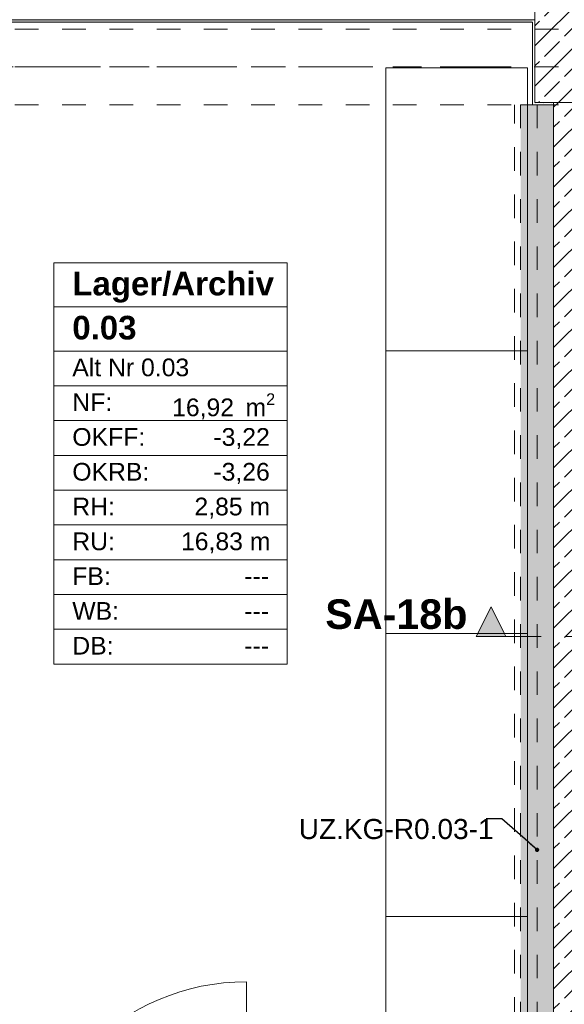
# Model space of a CAD drawing. Header units: metres. Extents: x -3.6 to 84.5, y -11 to 16.8.
# Tile 61 of 78: x 45 to 47.3, y 9.2 to 13.4. Entities that reach past the tile are written whole.
import ezdxf

# ---------------------------------------------------------------- set-up
doc = ezdxf.new("R2010")
doc.units = ezdxf.units.M
doc.header["$MEASUREMENT"] = 0
for name, pattern in [('Achse', [0.2, 0.1, -0.05, 0, -0.05]), ('Schnittlinie', [0.3, 0.15, -0.075, 0, -0.075]), ('Strichlinie doppelt', [0.546806, 0.264583, -0.105833, 0.070556, -0.105833]), ('Untersicht', [0.1, 0.075, -0.025]), ('Wipeout_Contour', [1, 0, -1])]:
    doc.linetypes.add(name, pattern=pattern)
for name, color, linetype in [('152 - Bemaßung_ Beschriftung.Ausbau', 7, 'Continuous'), ('203 - Marker.Schnitt - Ausbaudetail SA', 7, 'Continuous'), ('401 - Zone.Raum_ Raumbegrenzung_ Whg.', 7, 'Continuous'), ('451 - Universal.Achsen Raster', 7, 'Continuous'), ('604 - Struktur.Wand Aussen', 7, 'Continuous'), ('605 - Struktur.Wand Innen', 7, 'Continuous'), ('607 - Struktur.Stütze', 7, 'Continuous'), ('608 - Struktur.Träger', 7, 'Continuous'), ('612 - Struktur.Stahlbau', 7, 'Continuous'), ('650 - Abdeckung.Fußboden Aufbau', 7, 'Continuous'), ('701 - Einrichtung.Möbel', 7, 'Continuous'), ('Neubau_152 - Bemaßung_ Beschriftung.Ausbau', 7, 'Continuous'), ('Neubau_612 - Struktur.Stahlbau', 7, 'Continuous'), ('Neubau_653 - Abdeckung.TB Verkofferung', 7, 'Continuous')]:
    doc.layers.add(name, color=color, linetype=linetype)
doc.styles.add('ERSTELLTER_STIL_1', font='arial.ttf')
doc.styles.add('ERSTELLTER_STIL_2', font='txt')
doc.dimstyles.new('ERSTELLTER_STIL__1', dxfattribs={"dimtxt": 0.1, "dimasz": 0.0532, "dimexe": 0.18, "dimexo": 0.0625, "dimgap": 0, "dimtad": 1, "dimtih": 1, "dimtoh": 1, "dimzin": 0, "dimdsep": 46, "dimtxsty": 'ERSTELLTER_STIL_2', "dimblk": 'ARROWHEAD_2', "dimblk1": 'ARROWHEAD_2', "dimblk2": 'ARROWHEAD_2', "dimcen": 0.09, "dimse1": 1, "dimse2": 1, "dimclrd": 7, "dimclre": 7, "dimclrt": 7, "dimazin": 0, "dimtfac": 1, "dimtdec": 4, "dimtmove": 0, "dimatfit": 3, "dimfxl": 1, "dimtolj": 1, "dimtzin": 0, "dimarcsym": 0})
doc.dimstyles.new('ERSTELLTER_STIL__6', dxfattribs={"dimtxt": 0.18, "dimasz": 0.03648, "dimexe": 0.18, "dimexo": 0.0625, "dimgap": 0, "dimtad": 0, "dimtih": 1, "dimtoh": 1, "dimdec": 4, "dimzin": 0, "dimdsep": 46, "dimcen": 0.09, "dimadec": 0, "dimazin": 0, "dimtfac": 1, "dimtdec": 4, "dimtmove": 0, "dimatfit": 3, "dimldrblk": 'ARROWHEAD_11', "dimfxl": 1, "dimtolj": 1, "dimtzin": 0, "dimarcsym": 0})
pattern_1 = [(45, (0, 0), (-0.01767767, 0.01767767), [0, -0.025])]
pattern_2 = [(45, (0, 0), (-0.0848528, 0.0848528), []), (45, (-0.04243, 0.04243), (-0.0848528, 0.0848528), [0.09, -0.03])]

# ---------------------------------------------------------------- blocks, each defined once
blk = doc.blocks.new('ARROWHEAD_11')
at = {"color": 0, "linetype": 'Continuous', "lineweight": 0}
blk.add_line((0, 0), (-1, 0), dxfattribs=at)
at = {"color": 0, "linetype": 'Continuous', "lineweight": 0, "const_width": 0.25, "flags": 128}
blk.add_lwpolyline([(-0.125, 0, 1), (0.125, 0, 1)], format="xyb", close=True, dxfattribs=at)
blk = doc.blocks.new('*D272')
at = {"layer": '152 - Bemaßung_ Beschriftung.Ausbau', "color": 7, "linetype": 'Continuous', "lineweight": 5}
for p, q in [((43.9002, 15.39), (43.8598, 15.32)), ((43.88, 15.3025), (43.88, 15.4075)), ((47.2802, 15.39), (47.2398, 15.32)), ((47.26, 15.3025), (47.26, 15.4075)), ((43.88, 15.355), (47.26, 15.355))]:
    blk.add_line(p, q, dxfattribs=at)
at = {"layer": '152 - Bemaßung_ Beschriftung.Ausbau', "color": 7, "lineweight": 5, "char_height": 0.1, "attachment_point": 7, "style": 'ERSTELLTER_STIL_2'}
for s, insert in [('\\A1;{\\pql;\\fArial|b0|i0|c0|p38;3,38}', (45.3611, 15.375)), ('\\A1;{\\pql;\\fArial|b0|i0|c0|p38;15}', (47.088, 15.375))]:
    blk.add_mtext(s, dxfattribs=dict(at, insert=insert))
blk = doc.blocks.new('ARROWHEAD_2')
at = {"color": 0, "linetype": 'Continuous', "lineweight": 0}
for p, q in [((0, 0), (-1, 0)), ((-0.378, -0.655), (0.378, 0.655))]:
    blk.add_line(p, q, dxfattribs=at)
blk = doc.blocks.new('*D273')
at = {"layer": '152 - Bemaßung_ Beschriftung.Ausbau', "color": 7, "linetype": 'Continuous', "lineweight": 5}
for p, q in [((47.2802, 15.39), (47.2398, 15.32)), ((47.26, 15.3025), (47.26, 15.4075)), ((47.4302, 15.39), (47.3898, 15.32)), ((47.41, 15.3025), (47.41, 15.4075)), ((47.26, 15.355), (47.41, 15.355))]:
    blk.add_line(p, q, dxfattribs=at)

msp = doc.modelspace()

# ---------------------------------------------------------------- hatches: boundary and pattern name
at = {"layer": '604 - Struktur.Wand Aussen', "linetype": 'Continuous', "lineweight": 0, "true_color": 0x000000}
h = msp.add_hatch(dxfattribs=at)
h.set_pattern_fill('Gips_0001', color=18, style=0, pattern_type=2)
h.set_pattern_definition(pattern_1)
h.paths.add_polyline_path([(43.89, 13.35), (43.89, 13.34), (47.17, 13.34), (47.17, 13.35)])
at = {"layer": '605 - Struktur.Wand Innen', "linetype": 'Continuous', "lineweight": 0, "true_color": 0x000000}
h = msp.add_hatch(dxfattribs=at)
h.set_pattern_fill('Beton__Stahlbeton_0001', color=18, style=0, pattern_type=2)
h.set_pattern_definition(pattern_2)
h.paths.add_polyline_path([(47.26, 13), (47.26, 8.5), (47.41, 8.5), (47.41, 13)])
at = {"layer": '607 - Struktur.Stütze', "linetype": 'Continuous', "lineweight": 0, "true_color": 0x000000}
h = msp.add_hatch(dxfattribs=at)
h.set_pattern_fill('Beton__Stahlbeton_0001', color=18, style=0, pattern_type=2)
h.set_pattern_definition(pattern_2)
h.paths.add_polyline_path([(47.18, 13), (47.48, 13), (47.48, 13.45), (47.18, 13.45)])
h = msp.add_hatch(dxfattribs=at)
h.set_pattern_fill('Gips_0001', color=18, style=0, pattern_type=2)
h.set_pattern_definition(pattern_1)
h.paths.add_polyline_path([(47.17, 13.34), (47.18, 13.34), (47.18, 13.35), (47.17, 13.35)])

# ---------------------------------------------------------------- linework, layer by layer
at = {"layer": '401 - Zone.Raum_ Raumbegrenzung_ Whg.', "color": 7, "linetype": 'Continuous', "lineweight": 9}
for p, q in [((46.1322, 12.32), (45.144, 12.32)), ((45.144, 12.32), (45.144, 10.6209)), ((45.144, 12.32), (46.1322, 12.32)), ((45.144, 12.1334), (45.144, 12.32)), ((46.1322, 10.6209), (46.1322, 12.32)), ((46.1322, 12.32), (46.1322, 12.1334)), ((46.1322, 12.1334), (45.144, 12.1334)), ((45.144, 12.1334), (46.1322, 12.1334)), ((45.144, 11.9468), (45.144, 12.1334)), ((46.1322, 12.1334), (46.1322, 11.9468)), ((46.1322, 11.9468), (45.144, 11.9468)), ((45.144, 11.9468), (46.1322, 11.9468)), ((45.144, 11.7994), (45.144, 11.9468)), ((46.1322, 11.9468), (46.1322, 11.7994)), ((46.1322, 11.7994), (45.144, 11.7994)), ((45.144, 11.7994), (46.1322, 11.7994)), ((45.144, 11.6521), (45.144, 11.7994)), ((46.1322, 11.7994), (46.1322, 11.6521)), ((46.1322, 11.6521), (45.144, 11.6521)), ((45.144, 11.6521), (46.1322, 11.6521)), ((45.144, 11.5048), (45.144, 11.6521)), ((46.1322, 11.6521), (46.1322, 11.5048)), ((46.1322, 11.5048), (45.144, 11.5048)), ((45.144, 11.5048), (46.1322, 11.5048)), ((45.144, 11.3575), (45.144, 11.5048)), ((46.1322, 11.5048), (46.1322, 11.3575)), ((46.1322, 11.3575), (45.144, 11.3575)), ((45.144, 11.3575), (46.1322, 11.3575)), ((45.144, 11.2102), (45.144, 11.3575)), ((46.1322, 11.3575), (46.1322, 11.2102)), ((46.1322, 11.2102), (45.144, 11.2102)), ((45.144, 11.2102), (46.1322, 11.2102)), ((45.144, 11.0628), (45.144, 11.2102)), ((46.1322, 11.2102), (46.1322, 11.0628)), ((46.1322, 11.0628), (45.144, 11.0628)), ((45.144, 11.0628), (46.1322, 11.0628)), ((45.144, 10.9155), (45.144, 11.0628)), ((46.1322, 11.0628), (46.1322, 10.9155)), ((46.1322, 10.9155), (45.144, 10.9155)), ((45.144, 10.9155), (46.1322, 10.9155)), ((45.144, 10.7682), (45.144, 10.9155)), ((46.1322, 10.9155), (46.1322, 10.7682)), ((46.1322, 10.7682), (45.144, 10.7682)), ((45.144, 10.7682), (46.1322, 10.7682)), ((45.144, 10.6209), (45.144, 10.7682)), ((46.1322, 10.7682), (46.1322, 10.6209)), ((45.144, 10.6209), (46.1322, 10.6209)), ((46.1322, 10.6209), (45.144, 10.6209))]:
    msp.add_line(p, q, dxfattribs=at)
at = {"layer": '604 - Struktur.Wand Aussen', "color": 7, "linetype": 'Continuous', "lineweight": 18}
msp.add_line((43.88, 13.35), (47.18, 13.35), dxfattribs=at)
at = {"layer": '604 - Struktur.Wand Aussen', "color": 7, "linetype": 'Continuous', "lineweight": 13, "flags": 128}
msp.add_lwpolyline([(43.89, 13.34), (47.17, 13.34)], dxfattribs=at)
at = {"layer": '605 - Struktur.Wand Innen', "color": 7, "linetype": 'Continuous', "lineweight": 13}
msp.add_line((45.96, 8.3255), (45.96, 9.2755), dxfattribs=at)
at = {"layer": '605 - Struktur.Wand Innen', "color": 7, "linetype": 'Continuous', "lineweight": 18, "flags": 128}
msp.add_lwpolyline([(47.26, 13), (47.26, 8.5)], dxfattribs=at)
at = {"layer": '605 - Struktur.Wand Innen', "color": 7, "linetype": 'Continuous', "lineweight": 9}
msp.add_arc((45.96, 8.3255), 0.95, 90, 180, dxfattribs=at)
at = {"layer": '607 - Struktur.Stütze', "color": 7, "linetype": 'Continuous', "lineweight": 13, "flags": 128}
msp.add_lwpolyline([(47.18, 13), (47.48, 13), (47.48, 13.45), (47.18, 13.45)], close=True, dxfattribs=at)
at = {"layer": '608 - Struktur.Träger', "color": 7, "linetype": 'Untersicht', "lineweight": 13}
msp.add_line((14.78, 13.31), (47.48, 13.31), dxfattribs=at)
at = {"layer": 'Neubau_612 - Struktur.Stahlbau', "color": 1, "linetype": 'Achse', "lineweight": 9}
msp.add_line((47.19, 12.99), (47.19, 8.51), dxfattribs=at)
at = {"layer": 'Neubau_612 - Struktur.Stahlbau', "color": 1, "linetype": 'Untersicht', "lineweight": 13}
msp.add_line((47.26, 12.99), (47.26, 8.51), dxfattribs=at)
at = {"layer": 'Neubau_653 - Abdeckung.TB Verkofferung', "color": 1, "linetype": 'Untersicht', "lineweight": 9}
msp.add_line((47.26, 8.51), (47.26, 12.99), dxfattribs=at)

# ---------------------------------------------------------------- texts
at = {"layer": '401 - Zone.Raum_ Raumbegrenzung_ Whg.', "color": 7, "lineweight": 9, "attachment_point": 1}
for s, insert, char_height, style in [('\\A1;{\\pqj;\\pt0;\\fArial|b1|i0|c0|p38;}', (46.0537, 12.3053), 0.1, 'ERSTELLTER_STIL_1'), ('\\A1;{\\pqj;\\pt0;\\fArial|b1|i0|c0|p38;Lager/Archiv}', (45.2226, 12.2824), 0.1, 'ERSTELLTER_STIL_1'), ('\\A1;{\\pql;\\pt0;\\fArial|b1|i0|c0|p38;0.03}', (45.2226, 12.0958), 0.1, 'ERSTELLTER_STIL_1'), ('\\A1;{\\pqj;\\pt0;\\fArial|b1|i0|c0|p38;}', (46.0537, 12.1186), 0.1, 'ERSTELLTER_STIL_1'), ('\\A1;{\\pqj;\\pt0;\\fArial|b0|i0|c0|p38;}', (46.0537, 11.932), 0.075, 'ERSTELLTER_STIL_2'), ('\\A1;{\\pqj;\\pt0;\\fArial|b0|i0|c0|p38;Alt Nr 0.03}', (45.2226, 11.9149), 0.075, 'ERSTELLTER_STIL_2'), ('\\A1;{\\pqj;\\pt0;\\fArial|b0|i0|c0|p38;NF: }', (45.2226, 11.7676), 0.075, 'ERSTELLTER_STIL_2'), ('\\A1;{\\pql;\\pt0,0.05;\\fArial|b0|i0|c0|p38;16,92\\fArial|b0|i0|c0|p38;\\A1{\\H.66x;\\S^  ;}\\fArial|b0|i0|c0|p38; m\\fArial|b0|i0|c0|p38;\\A1{\\H.66x;\\S2^  ;}}', (45.6451, 11.7676), 0.075, 'ERSTELLTER_STIL_2'), ('\\A1;{\\pqj;\\pt0;\\fArial|b0|i0|c0|p38;OKFF: }', (45.2226, 11.6203), 0.075, 'ERSTELLTER_STIL_2'), ('\\A1;{\\pqj;\\pt0;\\fArial|b0|i0|c0|p38;-3,22}', (45.8198, 11.6203), 0.075, 'ERSTELLTER_STIL_2'), ('\\A1;{\\pqj;\\pt0;\\fArial|b0|i0|c0|p38;OKRB: }', (45.2226, 11.4729), 0.075, 'ERSTELLTER_STIL_2'), ('\\A1;{\\pqj;\\pt0;\\fArial|b0|i0|c0|p38;-3,26}', (45.8198, 11.4729), 0.075, 'ERSTELLTER_STIL_2'), ('\\A1;{\\pqj;\\pt0;\\fArial|b0|i0|c0|p38;RH: }', (45.2226, 11.3256), 0.075, 'ERSTELLTER_STIL_2'), ('\\A1;{\\pqj;\\pt0;\\fArial|b0|i0|c0|p38;2,85 m}', (45.7396, 11.3256), 0.075, 'ERSTELLTER_STIL_2'), ('\\A1;{\\pqj;\\pt0;\\fArial|b0|i0|c0|p38;RU: }', (45.2226, 11.1783), 0.075, 'ERSTELLTER_STIL_2'), ('\\A1;{\\pqj;\\pt0;\\fArial|b0|i0|c0|p38;16,83 m}', (45.6827, 11.1783), 0.075, 'ERSTELLTER_STIL_2'), ('\\A1;{\\pqj;\\pt0;\\fArial|b0|i0|c0|p38;FB: }', (45.2226, 11.031), 0.075, 'ERSTELLTER_STIL_2'), ('\\A1;{\\pqj;\\pt0;\\fArial|b0|i0|c0|p38;---}', (45.9508, 11.031), 0.075, 'ERSTELLTER_STIL_2'), ('\\A1;{\\pqj;\\pt0;\\fArial|b0|i0|c0|p38;WB: }', (45.2226, 10.8836), 0.075, 'ERSTELLTER_STIL_2'), ('\\A1;{\\pqj;\\pt0;\\fArial|b0|i0|c0|p38;---}', (45.9508, 10.8836), 0.075, 'ERSTELLTER_STIL_2'), ('\\A1;{\\pqj;\\pt0;\\fArial|b0|i0|c0|p38;DB: }', (45.2226, 10.7363), 0.075, 'ERSTELLTER_STIL_2'), ('\\A1;{\\pqj;\\pt0;\\fArial|b0|i0|c0|p38;---}', (45.9508, 10.7363), 0.075, 'ERSTELLTER_STIL_2')]:
    msp.add_mtext(s, dxfattribs=dict(at, insert=insert, char_height=char_height, style=style))

# ---------------------------------------------------------------- wipeouts: each hides what was drawn before it
at = {"color": 254, "linetype": 'Wipeout_Contour', "lineweight": 0, "ltscale": 191.311457}
msp.add_wipeout([(46.55, 10.75), (46.55, 8.3544), (47.15, 8.3544), (47.15, 10.75)], dxfattribs=at).dxf.layer = '701 - Einrichtung.Möbel'

# ---------------------------------------------------------------- next in the draw order: linework, layer by layer
at = {"layer": '701 - Einrichtung.Möbel', "color": 7, "linetype": 'Continuous', "lineweight": 5}
msp.add_line((46.55, 9.5522), (47.15, 9.5522), dxfattribs=at)
at = {"layer": '701 - Einrichtung.Möbel', "color": 7, "linetype": 'Continuous', "lineweight": 5, "flags": 128}
msp.add_lwpolyline([(46.55, 10.75), (46.55, 8.3544), (47.15, 8.3544), (47.15, 10.75)], close=True, dxfattribs=at)

# ---------------------------------------------------------------- next in the draw order: texts
at = {"layer": 'Neubau_152 - Bemaßung_ Beschriftung.Ausbau', "color": 7, "linetype": 'Continuous', "lineweight": 9, "insert": (46.181, 9.9649), "char_height": 0.085, "attachment_point": 1, "style": 'ERSTELLTER_STIL_2'}
msp.add_mtext('\\A1;{\\pql;\\fArial|b0|i0|c0|p38;UZ.KG-R0.03-1}', dxfattribs=at)

# ---------------------------------------------------------------- next in the draw order: leaders
at = {"layer": 'Neubau_152 - Bemaßung_ Beschriftung.Ausbau', "color": 1, "linetype": 'Continuous', "lineweight": 13, "annotation_type": 0, "has_hookline": 1, "hookline_direction": 1, "text_width": 0.7931}
msp.add_leader([(47.19, 9.8343), (47.04, 9.9649), (46.974, 9.9649)], dimstyle='ERSTELLTER_STIL__6', dxfattribs=at)

# ---------------------------------------------------------------- next in the draw order: wipeouts: each hides what was drawn before it
at = {"color": 254, "linetype": 'Wipeout_Contour', "lineweight": 0, "ltscale": 193.449308}
msp.add_wipeout([(46.55, 13.1455), (46.55, 10.75), (47.15, 10.75), (47.15, 13.1455)], dxfattribs=at).dxf.layer = '701 - Einrichtung.Möbel'

# ---------------------------------------------------------------- next in the draw order: hatches: boundary and pattern name
at = {"layer": '203 - Marker.Schnitt - Ausbaudetail SA', "linetype": 'Continuous', "lineweight": 0, "true_color": 0x000000}
msp.add_hatch(color=18, dxfattribs=at).paths.add_polyline_path([(46.9325, 10.7381), (47.0575, 10.7381), (46.995, 10.8631)])
at = {"layer": '607 - Struktur.Stütze', "linetype": 'Continuous', "lineweight": 0, "true_color": 0x000000}
h = msp.add_hatch(dxfattribs=at)
h.set_pattern_fill('Gips_0001', color=18, style=0, pattern_type=2)
h.set_pattern_definition(pattern_1)
h.paths.add_polyline_path([(47.18, 13.34), (47.17, 13.34), (47.17, 12.99), (47.26, 12.99), (47.26, 13), (47.18, 13)])
at = {"layer": '612 - Struktur.Stahlbau', "linetype": 'Continuous', "lineweight": 0, "true_color": 0x30307f}
msp.add_hatch(color=177, dxfattribs=at).paths.add_polyline_path([(47.12, 12.99), (47.26, 12.99), (47.26, 8.51), (47.12, 8.51)])

# ---------------------------------------------------------------- next in the draw order: linework, layer by layer
at = {"layer": '203 - Marker.Schnitt - Ausbaudetail SA', "color": 7, "linetype": 'Schnittlinie', "lineweight": 13}
msp.add_line((47.0575, 10.7381), (47.4475, 10.7381), dxfattribs=at)
at = {"layer": '203 - Marker.Schnitt - Ausbaudetail SA', "color": 7, "linetype": 'Continuous', "lineweight": 13, "flags": 128}
msp.add_lwpolyline([(46.9325, 10.7381), (47.0575, 10.7381), (46.995, 10.8631)], close=True, dxfattribs=at)
at = {"layer": '451 - Universal.Achsen Raster', "color": 160, "linetype": 'Strichlinie doppelt', "lineweight": 9, "true_color": 0x3232ff}
msp.add_line((64.935, 13.15), (-3.175, 13.15), dxfattribs=at)
at = {"layer": '607 - Struktur.Stütze', "color": 7, "linetype": 'Continuous', "lineweight": 5, "flags": 128}
msp.add_lwpolyline([(47.17, 13.34), (47.17, 12.99), (47.26, 12.99)], dxfattribs=at)
at = {"layer": '608 - Struktur.Träger', "color": 7, "linetype": 'Achse', "lineweight": 9}
msp.add_line((14.78, 13.15), (47.48, 13.15), dxfattribs=at)
at = {"layer": '608 - Struktur.Träger', "color": 7, "linetype": 'Untersicht', "lineweight": 13}
msp.add_line((14.78, 12.99), (47.48, 12.99), dxfattribs=at)
at = {"layer": '650 - Abdeckung.Fußboden Aufbau', "color": 7, "linetype": 'Continuous', "lineweight": 13, "flags": 128}
msp.add_lwpolyline([(47.17, 8.3055), (47.17, 8.51), (47.26, 8.51), (47.26, 12.99), (47.17, 12.99), (47.17, 13.34), (44.0248, 13.34), (44.0248, 13), (43.88, 13), (43.88, 8.3055)], dxfattribs=at)
at = {"layer": '701 - Einrichtung.Möbel', "color": 7, "linetype": 'Continuous', "lineweight": 5}
msp.add_line((46.55, 11.9478), (47.15, 11.9478), dxfattribs=at)
at = {"layer": '701 - Einrichtung.Möbel', "color": 7, "linetype": 'Continuous', "lineweight": 5, "flags": 128}
msp.add_lwpolyline([(46.55, 13.1455), (46.55, 10.75), (47.15, 10.75), (47.15, 13.1455)], close=True, dxfattribs=at)
at = {"layer": 'Neubau_612 - Struktur.Stahlbau', "color": 1, "linetype": 'Untersicht', "lineweight": 13}
for q in [(47.12, 8.51), (47.26, 12.99)]:
    msp.add_line((47.12, 12.99), q, dxfattribs=at)
at = {"layer": 'Neubau_653 - Abdeckung.TB Verkofferung', "color": 1, "linetype": 'Untersicht', "lineweight": 9}
for p in [(47.095, 8.51), (47.26, 12.99)]:
    msp.add_line(p, (47.095, 12.99), dxfattribs=at)

# ---------------------------------------------------------------- next in the draw order: texts
at = {"layer": '203 - Marker.Schnitt - Ausbaudetail SA', "color": 7, "lineweight": 13, "insert": (46.895, 10.7681), "char_height": 0.125, "attachment_point": 9, "style": 'ERSTELLTER_STIL_1'}
msp.add_mtext('\\A1;{\\pqr;\\pt0;\\fArial|b1|i0|c0|p38;SA-18b}', dxfattribs=at)

# ---------------------------------------------------------------- next in the draw order: dimensions: what is measured, and where the dimension line sits
at = {"layer": '152 - Bemaßung_ Beschriftung.Ausbau', "color": 7, "linetype": 'Continuous', "lineweight": 5}
for base, p1, p2, picture, middle in [((47.26, 15.355), (43.88, 10.6277), (47.26, 10.75), '*D272', (45.491, 15.425)), ((47.41, 15.355), (47.26, 10.75), (47.41, 10.75), '*D273', (47.1642, 15.425))]:
    dim = msp.add_linear_dim(base=base, p1=p1, p2=p2, dimstyle='ERSTELLTER_STIL__1', dxfattribs=at)
    dim.commit()
    dim.dimension.update_dxf_attribs({"geometry": picture, "text_midpoint": middle, "dimtype": 160})

doc.saveas('drawing.dxf')
